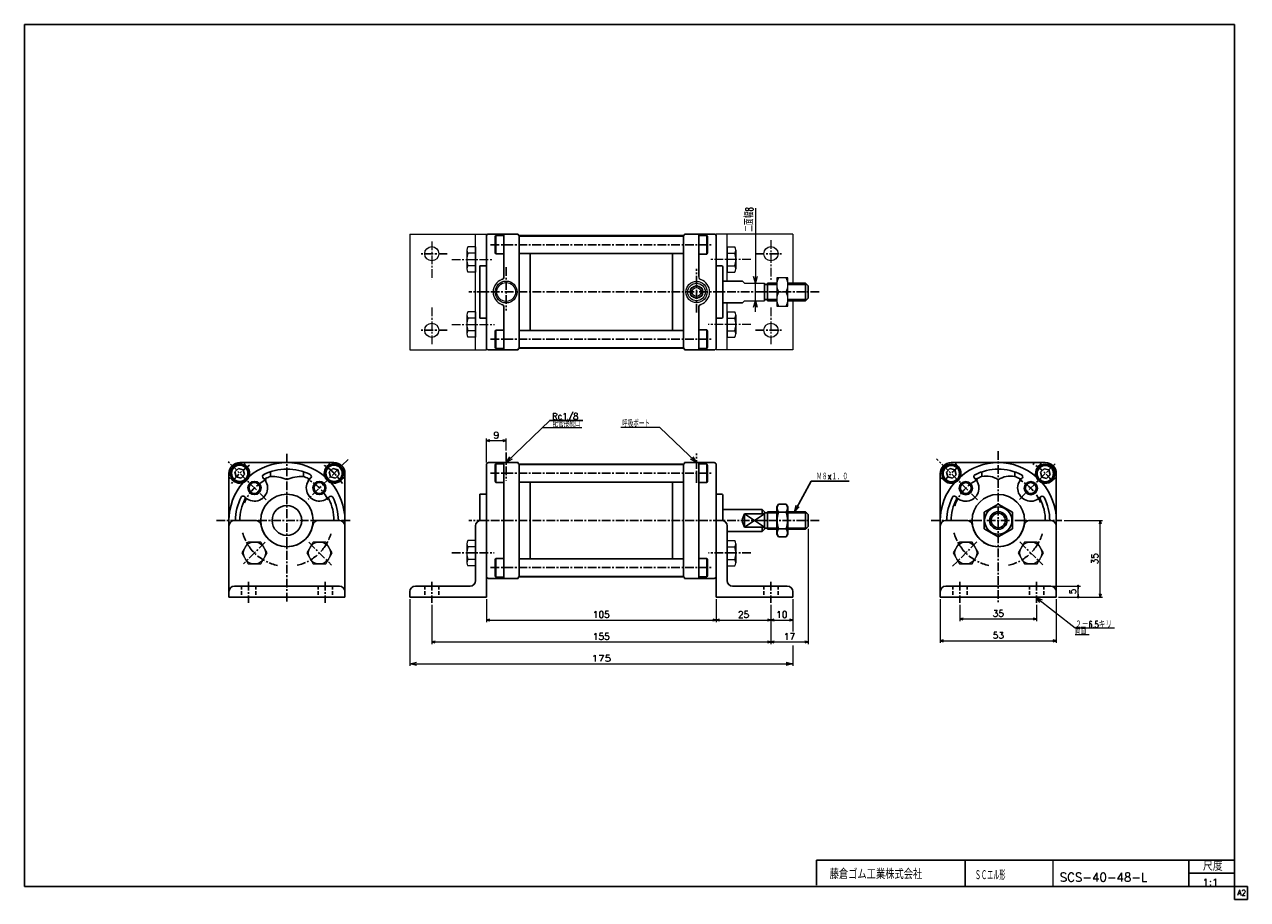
# Model space of a CAD drawing. Header units: millimetres. Extents: x -280 to 280, y -200 to 200.
import ezdxf
from ezdxf.enums import TextEntityAlignment as Align

# ---------------------------------------------------------------- set-up
doc = ezdxf.new("R2010")
doc.units = ezdxf.units.MM
doc.header["$LTSCALE"] = 0.125
doc.linetypes.add('CENTER', pattern=[50.8, 31.75, -6.35, 6.35, -6.35])
doc.linetypes.add('DASHED', pattern=[19.05, 12.7, -6.35])
for name, color, linetype in [('Layer0001', 7, 'Continuous'), ('Layer0016', 7, 'Continuous'), ('ZUWAKU', 7, 'Continuous')]:
    doc.layers.add(name, color=color, linetype=linetype)
doc.styles.add('dcStyle0', font='txt.shx', dxfattribs={"bigfont": 'bigfont'})
doc.dimstyles.new('DaDimRotatedStyle', dxfattribs={"dimtxt": 3, "dimasz": 1.500001, "dimexe": 1, "dimexo": 0.5, "dimgap": 1, "dimtad": 3, "dimdsep": 46, "dimtxsty": 'dcStyle0', "dimblk1": 'OPEN30', "dimblk2": 'OPEN30', "dimsah": 1, "dimcen": 0.09, "dimclrd": 4, "dimclre": 4, "dimclrt": 4, "dimadec": 0, "dimazin": 2, "dimtfac": 1, "dimtdec": 4, "dimtmove": 0, "dimatfit": 0, "dimfxl": 1, "dimarcsym": 0})

# ---------------------------------------------------------------- blocks, each defined once
blk = doc.blocks.new('DC_GROUP_Φ40_1')
at = {"color": 4, "linetype": 'Continuous', "lineweight": 18}
for p, q in [((72.41, -22.73), (73.15, -19.72)), ((72.41, -22.73), (73.86, -20.1)), ((74.56, -20.49), (72.41, -22.73))]:
    blk.add_line(p, q, dxfattribs=at)
blk = doc.blocks.new('DC_GROUP_Φ40_2')
at = {"color": 4, "linetype": 'Continuous', "lineweight": 18}
for p, q in [((54.55, 81.72), (53.75, 84.72)), ((55.35, 84.72), (54.55, 81.72)), ((54.55, 81.72), (54.55, 84.72))]:
    blk.add_line(p, q, dxfattribs=at)
blk = doc.blocks.new('DC_GROUP_Φ40_3')
at = {"color": 4, "linetype": 'Continuous', "lineweight": 18}
for p, q in [((53.75, 70.72), (54.55, 73.72)), ((54.55, 73.72), (55.35, 70.72)), ((54.55, 73.72), (54.55, 70.72))]:
    blk.add_line(p, q, dxfattribs=at)
blk = doc.blocks.new('DC_GROUP_Φ40_4')
at = {"color": 4, "linetype": 'Continuous', "lineweight": 18}
for p, q in [((-59.34, -0.23), (-57.73, 2.43)), ((-59.34, -0.23), (-57.17, 1.85)), ((-56.62, 1.27), (-59.34, -0.23))]:
    blk.add_line(p, q, dxfattribs=at)
blk = doc.blocks.new('DC_GROUP_Φ40_5')
at = {"color": 4, "linetype": 'Continuous', "lineweight": 18}
for p, q in [((27.66, -0.23), (24.94, 1.27)), ((27.66, -0.23), (25.5, 1.85)), ((26.05, 2.43), (27.66, -0.23))]:
    blk.add_line(p, q, dxfattribs=at)
blk = doc.blocks.new('DC_GROUP_Φ40_6')
at = {"color": 4, "linetype": 'Continuous', "lineweight": 25}
for p, q in [((65.09, -19.22), (64.36, -20.48)), ((64.36, -32.98), (64.36, -20.48)), ((64.36, -32.98), (64.36, -20.48)), ((65.09, -19.22), (68.64, -19.22)), ((68.64, -19.22), (69.36, -20.48)), ((69.36, -32.98), (69.36, -20.48)), ((65.09, -22.98), (68.64, -22.98)), ((65.09, -34.24), (64.36, -32.98)), ((65.09, -30.48), (68.64, -30.48)), ((68.64, -34.24), (69.36, -32.98)), ((65.09, -34.24), (68.64, -34.24))]:
    blk.add_line(p, q, dxfattribs=at)
for centre, radius, start, end in [((67.83, -21.1), 3.32, 145.6111, 214.3889), ((65.9, -21.1), 3.32, 325.6111, 34.3889), ((76.93, -26.73), 12.42, 162.4111, 197.5889), ((56.8, -26.73), 12.42, 342.4111, 17.5889), ((67.83, -32.36), 3.32, 145.6111, 214.3889), ((65.9, -32.36), 3.32, 325.6111, 34.3889)]:
    blk.add_arc(centre, radius, start, end, dxfattribs=at)
blk = doc.blocks.new('DC_GROUP_Φ40_7')
at = {"color": 4, "linetype": 'Continuous', "lineweight": 25}
for p, q in [((165.58, -19.22), (159.08, -22.98)), ((172.08, -22.98), (165.58, -19.22)), ((159.08, -22.98), (159.08, -30.48)), ((172.08, -30.48), (172.08, -22.98)), ((159.08, -30.48), (165.58, -34.24)), ((165.58, -34.24), (172.08, -30.48))]:
    blk.add_line(p, q, dxfattribs=at)
for radius in [6.25, 3.3]:
    blk.add_circle((165.58, -26.73), radius, dxfattribs=at)
blk = doc.blocks.new('DC_GROUP_Φ40_8')
at = {"color": 4, "linetype": 'Continuous', "lineweight": 13}
for p, q in [((69.36, 84.22), (64.36, 84.22)), ((64.36, 84.22), (64.36, 71.22)), ((69.36, 71.22), (69.36, 84.22)), ((65.08, 77.72), (68.64, 77.72)), ((64.36, 71.22), (69.36, 71.22))]:
    blk.add_line(p, q, dxfattribs=at)
for centre, start, end in [((72, 80.97), 154.8262, 205.1738), ((61.73, 80.97), 334.8262, 25.1738), ((72, 74.47), 154.8262, 205.1738), ((61.73, 74.47), 334.8262, 25.1738)]:
    blk.add_arc(centre, 7.64, start, end, dxfattribs=at)
blk = doc.blocks.new('DC_GROUP_Φ40_10')
at = {"color": 4, "linetype": 'Continuous', "lineweight": 18}
for p, q in [((-103.34, -92.24), (-100.34, -91.44)), ((-100.34, -93.04), (-103.34, -92.24)), ((-103.34, -92.24), (-100.34, -92.24))]:
    blk.add_line(p, q, dxfattribs=at)
blk = doc.blocks.new('DC_GROUP_Φ40_11')
at = {"color": 4, "linetype": 'Continuous', "lineweight": 18}
for p, q in [((68.66, -91.44), (71.66, -92.24)), ((71.66, -92.24), (68.66, -93.04)), ((71.66, -92.24), (68.66, -92.24))]:
    blk.add_line(p, q, dxfattribs=at)
blk = doc.blocks.new('DC_GROUP_Φ40_9')
at = {"color": 4, "linetype": 'Continuous', "lineweight": 13}
for p, q in [((-103.34, -62.73), (-103.34, -93.24)), ((71.66, -62.73), (71.66, -77.43)), ((71.66, -83.94), (71.66, -93.24)), ((-103.34, -92.24), (71.66, -92.24))]:
    blk.add_line(p, q, dxfattribs=at)
at = {"linetype": 'Continuous'}
for name in ['DC_GROUP_Φ40_10', 'DC_GROUP_Φ40_11']:
    blk.add_blockref(name, (0, 0), dxfattribs=at)
at = {"color": 4, "style": 'dcStyle0'}
blk.add_text('175', height=3, dxfattribs=at).set_placement((-20.34, -91.24), (-11.34, -91.24), align=Align.FIT)
blk = doc.blocks.new('DC_GROUP_Φ40_13')
at = {"color": 4, "linetype": 'Continuous', "lineweight": 18}
for p, q in [((184.58, -64.21), (182.71, -61.73)), ((182.71, -61.73), (185.57, -62.94)), ((182.71, -61.73), (185.08, -63.58))]:
    blk.add_line(p, q, dxfattribs=at)
blk = doc.blocks.new('DC_GROUP_Φ40_12')
at = {"color": 4, "linetype": 'Continuous', "lineweight": 13}
for p, q in [((182.71, -61.73), (200.75, -75.82)), ((200.75, -75.82), (218.75, -75.82)), ((200.75, -78.82), (207.09, -78.82))]:
    blk.add_line(p, q, dxfattribs=at)
at = {"linetype": 'Continuous'}
blk.add_blockref('DC_GROUP_Φ40_13', (0, 0), dxfattribs=at)
at = {"color": 4, "style": 'dcStyle0'}
for s, width, p, p2 in [('２－6.5キリ', 0.717949, (200.75, -75.82), (217.55, -75.82)), ('両面', 0.691667, (200.75, -78.82), (205.73, -78.82))]:
    blk.add_text(s, height=3, dxfattribs=dict(at, width=width)).set_placement(p, p2, align=Align.FIT)
blk = doc.blocks.new('_OPEN30')
at = {"color": 0, "linetype": 'ByBlock', "lineweight": -2}
for p, q in [((-1, 0.267949), (0, 0)), ((0, 0), (-1, -0.267949)), ((0, 0), (-1, 0))]:
    blk.add_line(p, q, dxfattribs=at)
blk = doc.blocks.new('*D14')
at = {"color": 4, "linetype": 'Continuous', "lineweight": 13}
for p, q in [((-68.34, -0.23), (-68.34, 10.77)), ((-68.34, 9.77), (-59.34, 9.77)), ((-59.34, 5.31), (-59.34, 10.77))]:
    blk.add_line(p, q, dxfattribs=at)
at = {"color": 4, "xscale": 1.500001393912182, "yscale": 1.499994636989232}
for p, rotation in [((-68.34, 9.77), 180), ((-59.34, 9.77), 360)]:
    blk.add_blockref('_OPEN30', p, dxfattribs=dict(at, rotation=rotation))
at = {"color": 4, "insert": (-63.84, 10.77), "char_height": 3, "width": 6.5625, "attachment_point": 8, "style": 'dcStyle0'}
blk.add_mtext('\\T1.00;9', dxfattribs=at)
blk = doc.blocks.new('*D15')
at = {"color": 4, "linetype": 'Continuous', "lineweight": 13}
for p, q in [((148.08, -65.3), (148.08, -72.73)), ((183.08, -65.3), (183.08, -72.73)), ((148.08, -71.73), (183.08, -71.73))]:
    blk.add_line(p, q, dxfattribs=at)
at = {"color": 4, "xscale": 1.500001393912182, "yscale": 1.499994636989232}
for p, rotation in [((148.08, -71.73), 180), ((183.08, -71.73), 360)]:
    blk.add_blockref('_OPEN30', p, dxfattribs=dict(at, rotation=rotation))
at = {"color": 4, "insert": (165.58, -70.73), "char_height": 3, "width": 9.375, "attachment_point": 8, "style": 'dcStyle0'}
blk.add_mtext('\\T1.00;35', dxfattribs=at)
blk = doc.blocks.new('*D16')
at = {"color": 4, "linetype": 'Continuous', "lineweight": 13}
for p, q in [((139.08, -62.73), (139.08, -82.73)), ((192.08, -62.73), (192.08, -82.73)), ((139.08, -81.73), (192.08, -81.73))]:
    blk.add_line(p, q, dxfattribs=at)
at = {"color": 4, "xscale": 1.500001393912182, "yscale": 1.499994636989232}
for p, rotation in [((139.08, -81.73), 180), ((192.08, -81.73), 360)]:
    blk.add_blockref('_OPEN30', p, dxfattribs=dict(at, rotation=rotation))
at = {"color": 4, "insert": (165.58, -80.73), "char_height": 3, "width": 9.375, "attachment_point": 8, "style": 'dcStyle0'}
blk.add_mtext('\\T1.00;53', dxfattribs=at)
blk = doc.blocks.new('_DOT')
at = {"color": 0, "linetype": 'ByBlock', "lineweight": -2}
blk.add_line((-0.5, 0), (-1, 0), dxfattribs=at)
at = {"color": 0, "linetype": 'ByBlock', "const_width": 0.5}
blk.add_lwpolyline([(-0.25, 0, 1), (0.25, 0, 1)], format="xyb", close=True, dxfattribs=at)
blk = doc.blocks.new('*D17')
at = {"color": 4, "linetype": 'Continuous', "lineweight": 13}
for p, q in [((190.58, -56.73), (203.08, -56.73)), ((202.08, -61.73), (202.08, -56.73)), ((193.08, -61.73), (203.08, -61.73))]:
    blk.add_line(p, q, dxfattribs=at)
at = {"color": 4, "xscale": 1.25, "yscale": 1.25}
for p, rotation in [((202.08, -56.73), 90), ((202.08, -61.73), 270)]:
    blk.add_blockref('_DOT', p, dxfattribs=dict(at, rotation=rotation))
at = {"color": 4, "insert": (201.08, -59.23), "char_height": 3, "width": 6.5625, "attachment_point": 8, "rotation": 90, "style": 'dcStyle0'}
blk.add_mtext('\\T1.00;5', dxfattribs=at)
blk = doc.blocks.new('*D18')
at = {"color": 4, "linetype": 'Continuous', "lineweight": 13}
for p, q in [((195.62, -26.73), (213.22, -26.73)), ((212.22, -61.73), (212.22, -26.73)), ((193.08, -61.73), (213.22, -61.73))]:
    blk.add_line(p, q, dxfattribs=at)
at = {"color": 4, "xscale": 1.500001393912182, "yscale": 1.499994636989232}
for p, rotation in [((212.22, -26.73), 90), ((212.22, -61.73), 270)]:
    blk.add_blockref('_OPEN30', p, dxfattribs=dict(at, rotation=rotation))
at = {"color": 4, "insert": (211.22, -44.23), "char_height": 3, "width": 9.375, "attachment_point": 8, "rotation": 90, "style": 'dcStyle0'}
blk.add_mtext('\\T1.00;35', dxfattribs=at)
blk = doc.blocks.new('*D19')
at = {"color": 4, "linetype": 'Continuous', "lineweight": 13}
for p, q in [((-68.34, -62.73), (-68.34, -73.24)), ((36.66, -62.73), (36.66, -73.24)), ((-68.34, -72.24), (36.66, -72.24))]:
    blk.add_line(p, q, dxfattribs=at)
at = {"color": 4, "xscale": 1.500001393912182, "yscale": 1.499994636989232}
for p, rotation in [((-68.34, -72.24), 180), ((36.66, -72.24), 360)]:
    blk.add_blockref('_OPEN30', p, dxfattribs=dict(at, rotation=rotation))
at = {"color": 4, "insert": (-15.84, -71.24), "char_height": 3, "width": 12.1875, "attachment_point": 8, "style": 'dcStyle0'}
blk.add_mtext('\\T1.00;105', dxfattribs=at)
blk = doc.blocks.new('*D20')
at = {"color": 4, "linetype": 'Continuous', "lineweight": 13}
for p, q in [((36.66, -62.73), (36.66, -73.24)), ((61.66, -65.3), (61.66, -73.24)), ((36.66, -72.24), (61.66, -72.24))]:
    blk.add_line(p, q, dxfattribs=at)
at = {"color": 4, "xscale": 1.500001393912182, "yscale": 1.499994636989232}
for p, rotation in [((36.66, -72.24), 180), ((61.66, -72.24), 360)]:
    blk.add_blockref('_OPEN30', p, dxfattribs=dict(at, rotation=rotation))
at = {"color": 4, "insert": (49.16, -71.24), "char_height": 3, "width": 9.375, "attachment_point": 8, "style": 'dcStyle0'}
blk.add_mtext('\\T1.00;25', dxfattribs=at)
blk = doc.blocks.new('*D21')
at = {"color": 4, "linetype": 'Continuous', "lineweight": 13}
for p, q in [((61.66, -65.3), (61.66, -73.24)), ((71.66, -62.73), (71.66, -73.24)), ((61.66, -72.24), (71.66, -72.24))]:
    blk.add_line(p, q, dxfattribs=at)
at = {"color": 4, "xscale": 1.500001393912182, "yscale": 1.499994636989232}
for p, rotation in [((61.66, -72.24), 180), ((71.66, -72.24), 360)]:
    blk.add_blockref('_OPEN30', p, dxfattribs=dict(at, rotation=rotation))
at = {"color": 4, "insert": (66.66, -71.24), "char_height": 3, "width": 9.375, "attachment_point": 8, "style": 'dcStyle0'}
blk.add_mtext('\\T1.00;10', dxfattribs=at)
blk = doc.blocks.new('*D22')
at = {"color": 4, "linetype": 'Continuous', "lineweight": 13}
for p, q in [((-93.34, -65.3), (-93.34, -83.24)), ((61.66, -65.3), (61.66, -83.24)), ((-93.34, -82.24), (61.66, -82.24))]:
    blk.add_line(p, q, dxfattribs=at)
at = {"color": 4, "xscale": 1.500001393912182, "yscale": 1.499994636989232}
for p, rotation in [((-93.34, -82.24), 180), ((61.66, -82.24), 360)]:
    blk.add_blockref('_OPEN30', p, dxfattribs=dict(at, rotation=rotation))
at = {"color": 4, "insert": (-15.84, -81.24), "char_height": 3, "width": 12.1875, "attachment_point": 8, "style": 'dcStyle0'}
blk.add_mtext('\\T1.00;155', dxfattribs=at)
blk = doc.blocks.new('*D23')
at = {"color": 4, "linetype": 'Continuous', "lineweight": 13}
for p, q in [((78.66, -30.53), (78.66, -83.24)), ((61.66, -65.3), (61.66, -83.24)), ((61.66, -82.24), (78.66, -82.24))]:
    blk.add_line(p, q, dxfattribs=at)
at = {"color": 4, "xscale": 1.500001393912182, "yscale": 1.499994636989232}
for p, rotation in [((61.66, -82.24), 180), ((78.66, -82.24), 360)]:
    blk.add_blockref('_OPEN30', p, dxfattribs=dict(at, rotation=rotation))
at = {"color": 4, "insert": (70.16, -81.24), "char_height": 3, "width": 9.375, "attachment_point": 8, "style": 'dcStyle0'}
blk.add_mtext('\\T1.00;17', dxfattribs=at)

msp = doc.modelspace()

# ---------------------------------------------------------------- linework, layer by layer
at = {"color": 4, "linetype": 'Continuous', "lineweight": 13}
for p, q in [((54.55, 116.03), (54.55, 81.715)), ((-103.338, 104.215), (-103.338, 51.215)), ((-103.338, 104.215), (-68.338, 104.215)), ((-73.338, 51.215), (-73.338, 104.215)), ((-68.338, 51.215), (-68.338, 104.215)), ((71.662, 104.215), (36.662, 104.215)), ((36.662, 51.215), (36.662, 104.215)), ((41.662, 82.715), (41.662, 104.215)), ((71.662, 104.215), (71.662, 81.715)), ((-77.338, 96.894), (-77.338, 88.234)), ((-73.338, 98.338), (-76.834, 98.338)), ((-73.338, 95.451), (-76.834, 95.451)), ((-73.338, 98.338), (-73.338, 86.791)), ((41.662, 98.338), (45.158, 98.338)), ((41.662, 98.338), (41.662, 86.791)), ((41.662, 95.451), (45.158, 95.451)), ((45.662, 96.894), (45.662, 88.234)), ((-73.338, 89.678), (-76.834, 89.678)), ((41.662, 89.678), (45.158, 89.678)), ((-73.338, 86.791), (-76.834, 86.791)), ((41.662, 86.791), (45.158, 86.791)), ((49.662, 81.715), (48.662, 82.715)), ((49.662, 81.715), (58.662, 81.715)), ((54.55, 73.715), (54.55, 81.715)), ((64.362, 81.715), (64.362, 73.715)), ((41.662, 51.215), (41.662, 72.715)), ((48.662, 72.715), (49.662, 73.715)), ((49.662, 73.715), (58.662, 73.715)), ((54.55, 68.715), (54.55, 73.715)), ((71.662, 73.715), (71.662, 51.215)), ((-77.338, 67.196), (-77.338, 58.536)), ((-73.338, 68.639), (-76.834, 68.639)), ((-73.338, 68.639), (-73.338, 57.092)), ((41.662, 68.639), (45.158, 68.639)), ((41.662, 68.639), (41.662, 57.092)), ((45.662, 67.196), (45.662, 58.536)), ((-73.338, 65.753), (-76.834, 65.753)), ((41.662, 65.753), (45.158, 65.753)), ((-73.338, 59.979), (-76.834, 59.979)), ((-73.338, 57.092), (-76.834, 57.092)), ((41.662, 59.979), (45.158, 59.979)), ((41.662, 57.092), (45.158, 57.092)), ((-103.338, 51.215), (-68.338, 51.215)), ((71.662, 51.215), (36.662, 51.215)), ((-59.338, -0.23), (-39.383, 18.914)), ((-42.603, 15.826), (-24.783, 15.826)), ((10.927, 15.826), (-6.893, 15.826)), ((27.662, -0.23), (10.927, 15.826)), ((32.362, -0.914), (32.662, -1.433)), ((-177.274, -36.58), (-180.161, -41.58)), ((-171.501, -36.58), (-177.274, -36.58)), ((-168.614, -41.58), (-171.501, -36.58)), ((-147.576, -36.58), (-150.462, -41.58)), ((-141.802, -36.58), (-147.576, -36.58)), ((-138.915, -41.58), (-141.802, -36.58)), ((-77.338, -37.4), (-77.338, -46.061)), ((-73.338, -35.957), (-76.834, -35.957)), ((-73.338, -38.844), (-76.834, -38.844)), ((-73.338, -35.957), (-73.338, -47.504)), ((41.662, -35.957), (45.158, -35.957)), ((41.662, -35.957), (41.662, -47.504)), ((41.662, -38.844), (45.158, -38.844)), ((45.662, -37.4), (45.662, -46.061)), ((147.845, -36.58), (144.958, -41.58)), ((153.618, -36.58), (147.845, -36.58)), ((156.505, -41.58), (153.618, -36.58)), ((177.543, -36.58), (174.657, -41.58)), ((183.317, -36.58), (177.543, -36.58)), ((186.204, -41.58), (183.317, -36.58)), ((-180.161, -41.58), (-177.274, -46.58)), ((-171.501, -46.58), (-168.614, -41.58)), ((-150.462, -41.58), (-147.576, -46.58)), ((-141.802, -46.58), (-138.915, -41.58)), ((-73.338, -44.617), (-76.834, -44.617)), ((41.662, -44.617), (45.158, -44.617)), ((144.958, -41.58), (147.845, -46.58)), ((153.618, -46.58), (156.505, -41.58)), ((174.657, -41.58), (177.543, -46.58)), ((183.317, -46.58), (186.204, -41.58)), ((-177.274, -46.58), (-171.501, -46.58)), ((-147.576, -46.58), (-141.802, -46.58)), ((-73.338, -47.504), (-76.834, -47.504)), ((41.662, -47.504), (45.158, -47.504)), ((147.845, -46.58), (153.618, -46.58)), ((177.543, -46.58), (183.317, -46.58))]:
    msp.add_line(p, q, dxfattribs=at)
at = {"color": 4, "linetype": 'CENTER', "lineweight": 13}
for p, q in [((-93.338, 100.783), (-93.338, 83.259)), ((61.662, 101.426), (61.662, 83.259)), ((-84.182, 92.564), (-65.641, 92.564)), ((52.506, 92.564), (33.966, 92.564)), ((-93.338, 70.594), (-93.338, 53.662)), ((61.662, 70.594), (61.662, 53.662)), ((-84.182, 62.866), (-64.665, 62.866)), ((52.506, 62.866), (32.989, 62.866))]:
    msp.add_line(p, q, dxfattribs=at)
at = {"color": 4, "linetype": 'Continuous', "lineweight": 25}
for p, q in [((-64.338, 103.079), (-64.038, 103.599)), ((-64.338, 95.618), (-64.338, 103.079)), ((-64.038, 95.099), (-64.038, 103.599)), ((-60.338, 103.599), (-64.038, 103.599)), ((-60.338, 104.215), (-60.338, 84.786)), ((-53.338, 77.715), (-53.338, 103.468)), ((-53.238, 103.282), (-53.338, 103.182)), ((-53.338, 103.182), (-53.338, 95.382)), ((-53.238, 103.282), (21.562, 103.282)), ((-48.338, 103.282), (-48.338, 103.465)), ((-48.338, 103.465), (16.662, 103.465)), ((16.662, 103.282), (16.662, 103.465)), ((21.662, 103.182), (21.562, 103.282)), ((21.662, 103.468), (21.662, 95.382)), ((21.662, 77.715), (21.662, 103.282)), ((28.662, 84.786), (28.662, 104.215)), ((28.662, 103.532), (32.362, 103.532)), ((32.662, 103.012), (32.362, 103.532)), ((32.362, 95.032), (32.362, 103.532)), ((32.662, 95.551), (32.662, 103.012)), ((-64.038, 95.099), (-64.338, 95.618)), ((-60.338, 95.099), (-64.038, 95.099)), ((-53.238, 95.282), (-53.338, 95.382)), ((-53.238, 95.282), (21.562, 95.282)), ((-48.338, 77.715), (-48.338, 95.282)), ((16.662, 77.715), (16.662, 95.282)), ((21.562, 95.282), (21.662, 95.382)), ((28.662, 95.032), (32.362, 95.032)), ((32.362, 95.032), (32.662, 95.551)), ((39.662, 82.715), (48.662, 82.715)), ((58.662, 77.715), (58.662, 81.715)), ((58.662, 81.165), (60.162, 81.165)), ((60.162, 81.715), (64.362, 81.715)), ((60.162, 81.715), (60.162, 73.715)), ((60.162, 81.165), (64.362, 81.165)), ((69.362, 81.715), (77.462, 81.715)), ((69.362, 81.165), (78.012, 81.165)), ((77.462, 81.715), (78.662, 80.515)), ((77.462, 81.715), (77.462, 73.715)), ((78.662, 80.515), (78.662, 74.915)), ((-53.338, 77.715), (-53.338, 51.963)), ((-48.338, 77.715), (-48.338, 60.148)), ((16.662, 77.715), (16.662, 60.148)), ((21.662, 77.715), (21.662, 52.148)), ((39.662, 72.715), (48.662, 72.715)), ((58.662, 77.715), (58.662, 73.715)), ((58.662, 74.265), (60.162, 74.265)), ((60.162, 74.265), (64.362, 74.265)), ((60.162, 73.715), (64.362, 73.715)), ((69.362, 74.265), (78.012, 74.265)), ((69.362, 73.715), (77.462, 73.715)), ((77.462, 73.715), (78.662, 74.915)), ((-60.338, 70.644), (-60.338, 51.215)), ((28.662, 70.644), (28.662, 51.215)), ((-64.038, 60.332), (-64.338, 59.812)), ((-64.338, 59.812), (-64.338, 52.351)), ((-64.038, 60.332), (-64.038, 51.832)), ((-60.338, 60.332), (-64.038, 60.332)), ((-53.238, 60.148), (-53.338, 60.048)), ((-53.338, 52.248), (-53.338, 60.048)), ((-53.238, 60.148), (21.562, 60.148)), ((21.562, 60.148), (21.662, 60.048)), ((21.662, 51.963), (21.662, 60.048)), ((28.662, 60.398), (32.362, 60.398)), ((32.362, 60.398), (32.362, 51.898)), ((32.362, 60.398), (32.662, 59.879)), ((32.662, 59.879), (32.662, 52.418)), ((-64.338, 52.351), (-64.038, 51.832)), ((-60.338, 51.832), (-64.038, 51.832)), ((-53.238, 52.148), (-53.338, 52.248)), ((-53.238, 52.148), (21.562, 52.148)), ((-48.338, 52.148), (-48.338, 51.965)), ((-48.338, 51.965), (16.662, 51.965)), ((16.662, 52.148), (16.662, 51.965)), ((21.662, 52.248), (21.562, 52.148)), ((28.662, 51.898), (32.362, 51.898)), ((32.662, 52.418), (32.362, 51.898)), ((-24.37, 18.968), (-39.536, 18.968)), ((-181.703, -2.933), (-183.336, -4.566)), ((-183.336, -4.566), (-182.738, -6.797)), ((-179.472, -3.531), (-181.703, -2.933)), ((-178.874, -5.761), (-179.472, -3.531)), ((-138.569, -2.933), (-140.202, -4.566)), ((-140.202, -4.566), (-139.604, -6.797)), ((-136.338, -3.531), (-138.569, -2.933)), ((-135.741, -5.761), (-136.338, -3.531)), ((-64.338, -1.367), (-64.038, -0.847)), ((-64.338, -8.827), (-64.338, -1.367)), ((-64.038, -9.347), (-64.038, -0.847)), ((-60.338, -0.847), (-64.038, -0.847)), ((-60.338, -26.73), (-60.338, -0.23)), ((-53.338, -26.73), (-53.338, -0.978)), ((-53.238, -1.164), (-53.338, -1.264)), ((-53.338, -1.264), (-53.338, -9.064)), ((-53.238, -1.164), (21.562, -1.164)), ((-48.338, -1.164), (-48.338, -0.98)), ((-48.338, -0.98), (16.662, -0.98)), ((16.662, -1.164), (16.662, -0.98)), ((21.662, -1.264), (21.562, -1.164)), ((21.662, -0.978), (21.662, -9.064)), ((21.662, -26.73), (21.662, -1.164)), ((28.662, -26.73), (28.662, -0.23)), ((28.662, -0.914), (32.362, -0.914)), ((32.362, -9.414), (32.362, -0.914)), ((32.662, -8.894), (32.662, -1.433)), ((143.511, -2.984), (141.878, -4.617)), ((141.878, -4.617), (142.476, -6.847)), ((145.742, -3.581), (143.511, -2.984)), ((146.339, -5.812), (145.742, -3.581)), ((186.483, -3.05), (184.85, -4.683)), ((184.85, -4.683), (185.448, -6.914)), ((188.714, -3.648), (186.483, -3.05)), ((189.312, -5.879), (188.714, -3.648)), ((-182.738, -6.797), (-180.507, -7.394)), ((-180.507, -7.394), (-178.874, -5.761)), ((-139.604, -6.797), (-137.374, -7.394)), ((-137.374, -7.394), (-135.741, -5.761)), ((-64.038, -9.347), (-64.338, -8.827)), ((-60.338, -9.347), (-64.038, -9.347)), ((-53.238, -9.164), (-53.338, -9.064)), ((-53.238, -9.164), (21.562, -9.164)), ((-48.338, -26.73), (-48.338, -9.164)), ((16.662, -26.73), (16.662, -9.164)), ((21.562, -9.164), (21.662, -9.064)), ((28.662, -9.414), (32.362, -9.414)), ((32.362, -9.414), (32.662, -8.894)), ((72.407, -22.73), (80.095, -8.811)), ((80.095, -8.811), (97.495, -8.811)), ((142.476, -6.847), (144.706, -7.445)), ((144.706, -7.445), (146.339, -5.812)), ((185.448, -6.914), (187.679, -7.512)), ((187.679, -7.512), (189.312, -5.879)), ((39.662, -21.73), (57.662, -21.73)), ((57.662, -21.73), (58.662, -22.73)), ((57.662, -21.73), (57.662, -23.73)), ((-173.821, -26.73), (-183.538, -26.73)), ((-145.255, -26.73), (-135.538, -26.73)), ((-70.838, -26.73), (-68.338, -26.73)), ((-68.338, -61.73), (-68.338, -26.73)), ((-60.338, -26.73), (-60.338, -53.23)), ((-53.338, -26.73), (-53.338, -52.483)), ((-48.338, -26.73), (-48.338, -44.297)), ((16.662, -26.73), (16.662, -44.297)), ((21.662, -26.73), (21.662, -52.297)), ((28.662, -26.73), (28.662, -53.23)), ((36.662, -61.73), (36.662, -26.73)), ((39.162, -26.73), (36.662, -26.73)), ((49.662, -26.73), (49.662, -23.73)), ((49.662, -23.73), (58.662, -23.73)), ((49.662, -23.73), (58.662, -29.73)), ((49.662, -29.73), (58.662, -23.73)), ((49.662, -26.73), (49.662, -29.73)), ((58.662, -26.73), (58.662, -22.73)), ((58.662, -23.28), (60.162, -23.28)), ((58.662, -26.73), (58.662, -30.73)), ((60.162, -22.73), (64.362, -22.73)), ((60.162, -22.73), (60.162, -30.73)), ((60.162, -23.28), (64.362, -23.28)), ((69.362, -22.73), (77.462, -22.73)), ((69.362, -23.28), (78.012, -23.28)), ((77.462, -22.73), (78.662, -23.93)), ((77.462, -22.73), (77.462, -30.73)), ((78.662, -23.93), (78.662, -29.53)), ((151.298, -26.73), (141.581, -26.73)), ((179.864, -26.73), (189.581, -26.73)), ((-186.038, -61.73), (-186.038, -29.23)), ((-133.038, -61.73), (-133.038, -29.23)), ((-73.338, -29.23), (-73.338, -54.23)), ((41.662, -29.23), (41.662, -54.23)), ((41.662, -31.73), (57.662, -31.73)), ((49.662, -29.73), (58.662, -29.73)), ((57.662, -29.73), (57.662, -31.73)), ((58.662, -30.73), (57.662, -31.73)), ((58.662, -30.18), (60.162, -30.18)), ((60.162, -30.18), (64.362, -30.18)), ((60.162, -30.73), (64.362, -30.73)), ((69.362, -30.18), (78.012, -30.18)), ((69.362, -30.73), (77.462, -30.73)), ((77.462, -30.73), (78.662, -29.53)), ((139.081, -61.73), (139.081, -29.23)), ((192.081, -61.73), (192.081, -29.23)), ((-64.038, -44.114), (-64.338, -44.634)), ((-64.338, -44.634), (-64.338, -52.094)), ((-64.038, -44.114), (-64.038, -52.614)), ((-60.338, -44.114), (-64.038, -44.114)), ((-53.238, -44.297), (-53.338, -44.397)), ((-53.338, -52.197), (-53.338, -44.397)), ((-53.238, -44.297), (21.562, -44.297)), ((21.562, -44.297), (21.662, -44.397)), ((21.662, -52.483), (21.662, -44.397)), ((28.662, -44.047), (32.362, -44.047)), ((32.362, -44.047), (32.362, -52.547)), ((32.362, -44.047), (32.662, -44.567)), ((32.662, -44.567), (32.662, -52.028)), ((-64.338, -52.094), (-64.038, -52.614)), ((-60.338, -52.614), (-64.038, -52.614)), ((-53.238, -52.297), (-53.338, -52.197)), ((-53.238, -52.297), (21.562, -52.297)), ((-48.338, -52.297), (-48.338, -52.48)), ((-48.338, -52.48), (16.662, -52.48)), ((16.662, -52.297), (16.662, -52.48)), ((21.662, -52.197), (21.562, -52.297)), ((28.662, -52.547), (32.362, -52.547)), ((32.662, -52.028), (32.362, -52.547)), ((-159.538, -56.73), (-183.538, -56.73)), ((-159.538, -56.73), (-135.538, -56.73)), ((-103.338, -59.23), (-103.338, -61.73)), ((-100.838, -56.73), (-75.838, -56.73)), ((69.162, -56.73), (44.162, -56.73)), ((71.662, -59.23), (71.662, -61.73)), ((165.581, -56.73), (141.581, -56.73)), ((165.581, -56.73), (189.581, -56.73)), ((-159.538, -61.73), (-186.038, -61.73)), ((-159.538, -61.73), (-133.038, -61.73)), ((-103.338, -61.73), (-68.338, -61.73)), ((71.662, -61.73), (36.662, -61.73)), ((165.581, -61.73), (139.081, -61.73)), ((165.581, -61.73), (192.081, -61.73))]:
    msp.add_line(p, q, dxfattribs=at)
at = {"color": 4, "linetype": 'CENTER', "lineweight": 25}
for p, q in [((-86.333, 95.215), (-98.869, 95.215)), ((-66.432, 99.282), (34.662, 99.282)), ((54.657, 95.215), (67.193, 95.215)), ((-59.338, 89), (-59.338, 69.244)), ((27.662, 68.366), (27.662, 88.328)), ((83.662, 77.715), (-76.338, 77.715)), ((-86.333, 60.215), (-98.869, 60.215)), ((-66.432, 56.148), (34.662, 56.148)), ((54.657, 60.215), (67.193, 60.215)), ((-59.338, 4.31), (-59.338, -8.564)), ((27.662, -9.528), (27.662, 3.845)), ((165.581, 4.934), (165.581, -64.299)), ((-66.432, -5.164), (34.662, -5.164)), ((175.257, -17.105), (191.73, -0.632)), ((-191.702, -26.73), (-130.199, -26.73)), ((83.662, -26.73), (-76.338, -26.73)), ((134.98, -26.73), (194.62, -26.73)), ((-169.441, -36.633), (-179.4, -46.592)), ((-149.594, -36.675), (-139.099, -47.17)), ((155.847, -36.464), (144.71, -47.602)), ((175.373, -36.523), (185.868, -47.018)), ((-84.182, -41.58), (-64.832, -41.58)), ((52.506, -41.58), (33.157, -41.58)), ((-66.432, -48.297), (34.662, -48.297)), ((-177.038, -54.726), (-177.038, -64.299)), ((-142.038, -54.726), (-142.038, -64.299)), ((-93.338, -54.726), (-93.338, -64.299)), ((61.662, -54.726), (61.662, -64.299)), ((148.081, -54.726), (148.081, -64.299)), ((183.081, -54.726), (183.081, -64.299))]:
    msp.add_line(p, q, dxfattribs=at)
at = {"color": 4, "linetype": 'DASHED', "lineweight": 25}
for p, q in [((-180.288, -56.73), (-180.288, -61.73)), ((-173.788, -56.73), (-173.788, -61.73)), ((-145.288, -56.73), (-145.288, -61.73)), ((-138.788, -56.73), (-138.788, -61.73)), ((-96.588, -56.73), (-96.588, -61.73)), ((-90.088, -56.73), (-90.088, -61.73)), ((58.412, -56.73), (58.412, -61.73)), ((64.912, -56.73), (64.912, -61.73)), ((144.831, -56.73), (144.831, -61.73)), ((151.331, -56.73), (151.331, -61.73)), ((179.831, -56.73), (179.831, -61.73)), ((186.331, -56.73), (186.331, -61.73))]:
    msp.add_line(p, q, dxfattribs=at)
at = {"color": 4, "linetype": 'Continuous', "lineweight": 13}
for centre, radius in [((-93.338, 95.215), 3.25), ((61.662, 95.215), 3.25), ((-59.338, 77.715), 5), ((-59.338, 77.715), 4.298), ((-93.338, 60.215), 3.25), ((61.662, 60.215), 3.25), ((-174.387, -41.58), 5), ((-144.689, -41.58), 5), ((150.732, -41.58), 5), ((180.43, -41.58), 5)]:
    msp.add_circle(centre, radius, dxfattribs=at)
at = {"color": 4, "linetype": 'Continuous', "lineweight": 25}
for centre, radius in [((-181.105, -5.164), 4.25), ((-181.105, -5.164), 3.73), ((-137.971, -5.164), 4.25), ((-137.971, -5.164), 3.73), ((144.081, -5.281), 4.25), ((144.081, -5.281), 3.73), ((187.081, -5.281), 4.25), ((187.081, -5.281), 3.73), ((165.581, -26.73), 4)]:
    msp.add_circle(centre, radius, dxfattribs=at)
at = {"color": 4, "linetype": 'Continuous', "lineweight": 13}
for centre, radius, start, end in [((-75.02, 96.894), 2.318, 141.48106, 218.51894), ((-68.824, 92.564), 8.514, 160.18081, 199.81919), ((43.344, 96.894), 2.318, 321.48106, 38.51894), ((37.148, 92.564), 8.514, 340.18081, 19.81919), ((-75.02, 88.234), 2.318, 141.48106, 218.51894), ((43.344, 88.234), 2.318, 321.48106, 38.51894), ((30.162, 84.786), 1.5, 180, 250.52878), ((-59.338, 77.715), 6, 109.47122, 250.52878), ((27.662, 77.715), 6, 289.47122, 70.52878), ((-75.02, 67.196), 2.318, 141.48106, 218.51894), ((43.344, 67.196), 2.318, 321.48106, 38.51894), ((-68.824, 62.866), 8.514, 160.18081, 199.81919), ((37.148, 62.866), 8.514, 340.18081, 19.81919), ((-75.02, 58.536), 2.318, 141.48106, 218.51894), ((43.344, 58.536), 2.318, 321.48106, 38.51894), ((-75.02, -37.4), 2.318, 141.48106, 218.51894), ((-68.824, -41.73), 8.514, 160.18081, 199.81919), ((43.344, -37.4), 2.318, 321.48106, 38.51894), ((37.148, -41.73), 8.514, 340.18081, 19.81919), ((-75.02, -46.061), 2.318, 141.48106, 218.51894), ((43.344, -46.061), 2.318, 321.48106, 38.51894)]:
    msp.add_arc(centre, radius, start, end, dxfattribs=at)
at = {"color": 4, "linetype": 'Continuous', "lineweight": 25}
for centre, radius, start, end in [((-61.838, 84.786), 1.5, 289.47122, 0), ((-61.838, 70.644), 1.5, 0, 70.52878), ((30.162, 70.644), 1.5, 109.47122, 180), ((-167.038, -26.581), 20, 67.97569, 90), ((-152.038, -26.581), 20, 90, 112.02431), ((160.066, -16.433), 10, 56.52808, 101.44761), ((171.096, -16.433), 10, 78.55239, 123.47192), ((-183.538, -29.23), 2.5, 90, 180), ((-173.821, -29.23), 2.5, 9.92819, 90), ((-145.255, -29.23), 2.5, 90, 170.07181), ((-135.538, -29.23), 2.5, 0, 90), ((-70.838, -29.23), 2.5, 90, 180), ((39.162, -29.23), 2.5, 0, 90), ((53.662, -26.73), 5, 143.1301, 216.8699), ((141.581, -29.23), 2.5, 90, 180), ((151.298, -29.23), 2.5, 9.92819, 90), ((179.864, -29.23), 2.5, 90, 170.07181), ((189.581, -29.23), 2.5, 0, 90), ((-159.538, -26.73), 12, 189.92819, 270), ((-159.538, -26.73), 12, 270, 350.07181), ((165.581, -26.73), 12, 189.92819, 270), ((165.581, -26.73), 12, 270, 350.07181), ((-75.838, -54.23), 2.5, 270, 0), ((44.162, -54.23), 2.5, 180, 270), ((-183.538, -59.23), 2.5, 90, 180), ((-135.538, -59.23), 2.5, 0, 90), ((-100.838, -59.23), 2.5, 90, 180), ((69.162, -59.23), 2.5, 0, 90), ((141.581, -59.23), 2.5, 90, 180), ((189.581, -59.23), 2.5, 0, 90)]:
    msp.add_arc(centre, radius, start, end, dxfattribs=at)
at = {"color": 4, "linetype": 'CENTER', "lineweight": 25}
for centre, start, end in [((-159.538, -26.73), 195.40087, 258.45179), ((-159.538, -26.73), 282.93448, 343.02738), ((165.581, -26.73), 195.40087, 258.45179), ((165.581, -26.73), 282.93448, 343.02738)]:
    msp.add_arc(centre, 21, start, end, dxfattribs=at)
at = {"layer": 'Layer0001', "color": 4, "linetype": 'Continuous', "lineweight": 25}
for p, q in [((-68.338, 103.215), (-68.338, 89.715)), ((-68.338, 77.715), (-68.338, 103.215)), ((-67.338, 104.215), (-53.788, 104.215)), ((-67.338, 104.215), (-53.788, 104.215)), ((-53.788, 103.965), (-53.788, 104.215)), ((-53.288, 103.465), (-48.338, 103.465)), ((16.662, 103.282), (16.662, 103.465)), ((21.612, 103.465), (16.662, 103.465)), ((35.662, 104.215), (22.112, 104.215)), ((35.662, 104.215), (22.112, 104.215)), ((22.112, 103.965), (22.112, 104.215)), ((36.662, 103.215), (36.662, 89.715)), ((36.662, 77.715), (36.662, 103.215)), ((-48.338, 77.715), (-48.338, 95.282)), ((16.662, 77.715), (16.662, 95.282)), ((-71.338, 89.715), (-71.338, 65.715)), ((-71.338, 89.715), (-68.338, 89.715)), ((-71.338, 89.715), (-68.338, 89.715)), ((39.162, 89.715), (36.662, 89.715)), ((39.662, 77.715), (39.662, 89.215)), ((-68.338, 77.715), (-68.338, 52.215)), ((-48.338, 77.715), (-48.338, 60.148)), ((16.662, 77.715), (16.662, 60.148)), ((36.662, 77.715), (36.662, 52.215)), ((39.662, 77.715), (39.662, 66.215)), ((-71.338, 65.715), (-68.338, 65.715)), ((39.162, 65.715), (36.662, 65.715)), ((-67.338, 51.215), (-53.788, 51.215)), ((-53.788, 51.465), (-53.788, 51.215)), ((-53.288, 51.965), (-48.338, 51.965)), ((16.662, 52.148), (16.662, 51.965)), ((21.612, 51.965), (16.662, 51.965)), ((22.112, 51.465), (22.112, 51.215)), ((35.662, 51.215), (22.112, 51.215)), ((-186.038, -5.23), (-186.038, -48.23)), ((-181.038, -0.23), (-138.038, -0.23)), ((-178.821, -1.084), (-177.687, -2.218)), ((-167.038, -4.459), (-167.038, -6.581)), ((-152.038, -4.459), (-152.038, -6.581)), ((-141.389, -2.218), (-140.256, -1.084)), ((-133.038, -5.23), (-133.038, -48.23)), ((-68.338, -1.23), (-68.338, -14.73)), ((-68.338, -26.73), (-68.338, -1.23)), ((-67.338, -0.23), (-53.788, -0.23)), ((-67.338, -0.23), (-53.788, -0.23)), ((-53.788, -0.48), (-53.788, -0.23)), ((-53.288, -0.98), (-48.338, -0.98)), ((16.662, -1.164), (16.662, -0.98)), ((21.612, -0.98), (16.662, -0.98)), ((35.662, -0.23), (22.112, -0.23)), ((35.662, -0.23), (22.112, -0.23)), ((22.112, -0.48), (22.112, -0.23)), ((36.662, -1.23), (36.662, -14.73)), ((36.662, -26.73), (36.662, -1.23)), ((139.081, -5.281), (139.081, -48.281)), ((144.081, -0.281), (187.081, -0.281)), ((146.298, -1.135), (147.432, -2.268)), ((158.081, -4.51), (158.081, -6.632)), ((173.081, -4.51), (173.081, -6.632)), ((183.73, -2.268), (184.863, -1.135)), ((192.081, -5.281), (192.081, -48.281)), ((-185.185, -7.448), (-184.052, -8.58)), ((-135.026, -8.582), (-133.892, -7.448)), ((-48.338, -26.73), (-48.338, -9.164)), ((16.662, -26.73), (16.662, -9.164)), ((139.935, -7.499), (141.067, -8.631)), ((190.094, -8.632), (191.227, -7.499)), ((-71.338, -14.73), (-71.338, -26.73)), ((-71.338, -14.73), (-68.338, -14.73)), ((-71.338, -14.73), (-68.338, -14.73)), ((39.162, -14.73), (36.662, -14.73)), ((39.662, -26.73), (39.662, -15.23)), ((-68.338, -26.73), (-68.338, -52.23)), ((-68.338, -26.73), (-68.338, -52.23)), ((-68.338, -26.73), (-68.338, -52.23)), ((-48.338, -26.73), (-48.338, -44.297)), ((16.662, -26.73), (16.662, -44.297)), ((36.662, -26.73), (36.662, -52.23)), ((-67.338, -53.23), (-53.788, -53.23)), ((-53.788, -52.98), (-53.788, -53.23)), ((-53.288, -52.48), (-48.338, -52.48)), ((16.662, -52.297), (16.662, -52.48)), ((21.612, -52.48), (16.662, -52.48)), ((22.112, -52.98), (22.112, -53.23)), ((35.662, -53.23), (22.112, -53.23))]:
    msp.add_line(p, q, dxfattribs=at)
at = {"layer": 'Layer0001', "color": 4, "linetype": 'CENTER', "lineweight": 25}
for p, q in [((-169.019, -17.25), (-186.553, 0.284)), ((-159.538, 3.77), (-159.538, -64.299)), ((-131.609, 1.199), (-149.839, -17.031)), ((156.1, -17.3), (137.359, 1.441))]:
    msp.add_line(p, q, dxfattribs=at)
at = {"layer": 'Layer0001', "color": 4, "linetype": 'Continuous', "lineweight": 25}
for centre, radius in [((-174.387, -11.881), 3), ((-174.387, -11.881), 2.5), ((-144.689, -11.881), 3), ((-144.689, -11.881), 2.5), ((150.732, -11.932), 3), ((150.732, -11.932), 2.5), ((180.43, -11.932), 3), ((180.43, -11.932), 2.5), ((-159.538, -26.73), 12), ((165.581, -26.781), 12), ((-159.538, -26.73), 6.8)]:
    msp.add_circle(centre, radius, dxfattribs=at)
for centre, radius, start, end in [((-67.338, 103.215), 1, 90, 180), ((-67.338, 103.215), 1, 90, 180), ((-53.288, 103.965), 0.5, 180, 270), ((21.612, 103.965), 0.5, 270, 0), ((35.662, 103.215), 1, 0, 90), ((35.662, 103.215), 1, 0, 90), ((39.162, 89.215), 0.5, 0, 90), ((39.162, 66.215), 0.5, 270, 0), ((-67.338, 52.215), 1, 180, 270), ((-53.288, 51.465), 0.5, 90, 180), ((21.612, 51.465), 0.5, 0, 90), ((35.662, 52.215), 1, 270, 0), ((-181.038, -5.23), 5, 90, 180), ((-181.105, -5.164), 4.5, 229.23058, 40.76942), ((-178.467, -0.73), 0.5, 90, 225), ((-159.538, -26.73), 26.5, 49.15565, 130.84435), ((-159.538, -26.73), 23.5, 63.09753, 116.90247), ((-137.971, -5.164), 4.5, 139.24222, 310.76942), ((-140.609, -0.73), 0.5, 315, 90), ((-138.038, -5.23), 5, 0, 90), ((-67.338, -1.23), 1, 90, 180), ((-67.338, -1.23), 1, 90, 180), ((-53.288, -0.48), 0.5, 180, 270), ((21.612, -0.48), 0.5, 270, 0), ((35.662, -1.23), 1, 0, 90), ((35.662, -1.23), 1, 0, 90), ((144.081, -5.281), 5, 90, 180), ((144.014, -5.214), 4.5, 229.23058, 40.76942), ((146.652, -0.781), 0.5, 90, 225), ((165.581, -26.781), 26.5, 49.15565, 130.84435), ((165.581, -26.781), 23.5, 63.09753, 116.90247), ((187.148, -5.214), 4.5, 139.24222, 310.76942), ((184.51, -0.781), 0.5, 315, 90), ((187.081, -5.281), 5, 0, 90), ((-185.538, -7.801), 0.5, 45, 180), ((-159.538, -26.73), 26.5, 139.15565, 180), ((-174.387, -11.881), 6, 221.83153, 49.67269), ((-169.719, -6.665), 1, 107.28383, 304.19713), ((-159.538, -26.73), 21.5, 110.41621, 116.90247), ((-159.538, -26.73), 21.5, 63.09753, 69.58379), ((-144.689, -11.881), 6, 131.83153, 319.01513), ((-149.358, -6.665), 1, 243.09753, 63.09753), ((-159.538, -26.73), 26.5, 0, 40.84435), ((-133.538, -7.801), 0.5, 0, 135), ((139.581, -7.852), 0.5, 45, 180), ((165.581, -26.781), 26.5, 139.15565, 180), ((150.732, -11.932), 6, 221.83153, 49.67269), ((155.4, -6.716), 1, 107.28383, 304.19713), ((165.581, -26.781), 21.5, 110.41621, 116.90247), ((165.581, -26.781), 21.5, 63.09753, 69.58379), ((180.43, -11.932), 6, 131.83153, 319.01513), ((175.762, -6.716), 1, 243.09753, 63.09753), ((165.581, -26.781), 26.5, 0, 40.84435), ((191.581, -7.852), 0.5, 0, 135), ((-159.538, -26.73), 23.5, 153.09753, 180), ((-179.603, -16.55), 1, 333.09753, 153.09753), ((-139.473, -16.55), 1, 26.90247, 217.5756), ((-159.538, -26.73), 23.5, 0, 26.90247), ((39.162, -15.23), 0.5, 0, 90), ((165.581, -26.781), 23.5, 153.09753, 180), ((145.516, -16.601), 1, 333.09753, 153.09753), ((185.646, -16.601), 1, 26.90247, 217.5756), ((165.581, -26.781), 23.5, 0, 26.90247), ((-159.538, -26.73), 21.5, 153.09753, 180), ((-159.538, -26.73), 21.5, 0, 26.90247), ((165.581, -26.781), 21.5, 153.09753, 180), ((165.581, -26.781), 21.5, 0, 26.90247), ((-67.338, -52.23), 1, 180, 270), ((-53.288, -52.98), 0.5, 90, 180), ((21.612, -52.98), 0.5, 0, 90), ((35.662, -52.23), 1, 270, 0)]:
    msp.add_arc(centre, radius, start, end, dxfattribs=at)
at = {"layer": 'Layer0001', "color": 4, "linetype": 'CENTER', "lineweight": 25}
for centre, radius, start, end in [((-159.538, -26.73), 30.5, 123.99585, 146.24456), ((-159.538, -26.73), 30.5, 33.48608, 57.18122), ((165.581, -26.781), 30.5, 126.60707, 143.48394), ((165.581, -26.781), 30.5, 36.51555, 60.32556), ((-159.538, -26.73), 21, 116.49484, 157.55984), ((-159.538, -26.73), 21, 26.90247, 63.09753), ((165.581, -26.781), 21, 116.56423, 161.0504), ((165.581, -26.781), 21, 23.04299, 63.09753)]:
    msp.add_arc(centre, radius, start, end, dxfattribs=at)
at = {"layer": 'Layer0016', "color": 4, "linetype": 'Continuous', "lineweight": 13}
for p, q in [((27.662, 80.665), (25.107, 79.19)), ((25.107, 79.19), (25.107, 76.24)), ((30.217, 79.19), (27.662, 80.665)), ((30.217, 76.24), (30.217, 79.19)), ((25.107, 76.24), (27.662, 74.765)), ((27.662, 74.765), (30.217, 76.24))]:
    msp.add_line(p, q, dxfattribs=at)
for radius in [4.864, 3.998, 2.95, 2]:
    msp.add_circle((27.662, 77.715), radius, dxfattribs=at)
at = {"layer": 'ZUWAKU', "color": 5, "linetype": 'Continuous', "lineweight": 25}
for p, q in [((273.5, 200), (-279.5, 200)), ((-279.5, -194), (-279.5, 200)), ((273.5, -200), (273.5, 200)), ((279.5, -194), (-279.5, -194)), ((279.5, -200), (279.5, -194)), ((279.5, -200), (273.5, -200))]:
    msp.add_line(p, q, dxfattribs=at)
at = {"layer": 'ZUWAKU', "color": 4, "linetype": 'Continuous', "lineweight": 25}
for p, q in [((82.5, -182), (273.5, -182)), ((82.5, -193.465), (82.5, -182)), ((150.5, -182), (150.5, -194)), ((252.635, -194), (252.635, -182)), ((252.635, -188), (273.5, -188))]:
    msp.add_line(p, q, dxfattribs=at)
at = {"layer": 'ZUWAKU', "color": 4, "linetype": 'Continuous', "lineweight": 13}
msp.add_line((190.5, -182), (190.5, -194), dxfattribs=at)

# ---------------------------------------------------------------- block references
at = {"linetype": 'Continuous'}
for name in ['DC_GROUP_Φ40_2', 'DC_GROUP_Φ40_8', 'DC_GROUP_Φ40_3', 'DC_GROUP_Φ40_4', 'DC_GROUP_Φ40_5', 'DC_GROUP_Φ40_6', 'DC_GROUP_Φ40_1', 'DC_GROUP_Φ40_7', 'DC_GROUP_Φ40_9', 'DC_GROUP_Φ40_12']:
    msp.add_blockref(name, (0, 0), dxfattribs=at)

# ---------------------------------------------------------------- texts
at = {"color": 4, "style": 'dcStyle0', "width": 0.695652}
msp.add_text('二面幅8', height=3.5, rotation=90, dxfattribs=at).set_placement((53.55, 105.219), (53.55, 116.419), align=Align.FIT)
at = {"color": 4, "style": 'dcStyle0'}
for s, height, width, p, p2 in [('Rc1/8', 3, 0.8, (-38.322, 19.383), (-26.322, 19.383)), ('配管接続口', 3, 0.708333, (-38.132, 15.977), (-25.382, 15.977)), ('呼吸ポート', 3, 0.708333, (-6.344, 15.977), (6.406, 15.977)), ('Ｍ８×１．０', 3, 0.666667, (82.495, -8.211), (96.895, -8.211)), ('ＳＣエル形', 4, 0.583333, (154.87, -191.068), (168.87, -191.068)), ('SCS-40-48-L', 4, 0.91, (193.661, -191.795), (233.701, -191.795)), ('1:1', 3, 0.8, (258.926, -193.595), (266.126, -193.595))]:
    msp.add_text(s, height=height, dxfattribs=dict(at, width=width)).set_placement(p, p2, align=Align.FIT)
at = {"layer": 'ZUWAKU', "color": 4, "style": 'dcStyle0'}
for s, height, width, p, p2 in [('尺度', 3.8, 0.991667, (259.115, -186.78), (268.159, -186.78)), ('藤倉ゴム工業株式会社', 4.5, 0.783333, (88.513, -190.657), (130.813, -190.657))]:
    msp.add_text(s, height=height, dxfattribs=dict(at, width=width)).set_placement(p, p2, align=Align.FIT)
at = {"layer": 'ZUWAKU', "color": 7, "style": 'dcStyle0', "width": 0.8}
msp.add_text('A2', height=2.5, dxfattribs=at).set_placement((274.807, -198.125), (278.807, -198.125), align=Align.FIT)

# ---------------------------------------------------------------- dimensions: what is measured, and where the dimension line sits
at = {"linetype": 'Continuous', "lineweight": 13}
for base, p1, p2, picture, middle in [((-59.338, 9.77), (-68.338, -0.73), (-59.338, 4.81), '*D14', (-63.838, 9.77)), ((78.662, -82.24), (61.662, -64.799), (78.662, -30.03), '*D23', (70.162, -82.24)), ((61.662, -82.24), (-93.338, -64.799), (61.662, -64.799), '*D22', (-15.838, -82.24)), ((36.662, -72.24), (-68.338, -62.23), (36.662, -62.23), '*D19', (-15.838, -72.24)), ((61.662, -72.24), (36.662, -62.23), (61.662, -64.799), '*D20', (49.162, -72.24)), ((71.662, -72.24), (61.662, -64.799), (71.662, -62.23), '*D21', (66.662, -72.24)), ((192.081, -81.73), (139.081, -62.23), (192.081, -62.23), '*D16', (165.581, -81.73)), ((183.081, -71.73), (148.081, -64.799), (183.081, -64.799), '*D15', (165.581, -71.73))]:
    dim = msp.add_linear_dim(base=base, p1=p1, p2=p2, dimstyle='DaDimRotatedStyle', override={"dimtxt": 3, "dimasz": 1.500001, "dimexe": 1, "dimexo": 0.5, "dimgap": 1, "dimtad": 3, "dimtih": 0, "dimtoh": 0, "dimdec": 2, "dimzin": 8, "dimtxsty": 'dcStyle0', "dimblk1": 'OPEN30', "dimblk2": 'OPEN30', "dimsah": 1, "dimclrd": 4, "dimclre": 4, "dimclrt": 4, "dimazin": 2, "dimtofl": 1, "dimatfit": 0, "dimtolj": 0, "dimtzin": 8}, dxfattribs=at)
    dim.commit()
    dim.dimension.update_dxf_attribs({"geometry": picture, "text_midpoint": middle})
for base, p2, override, picture, middle in [((212.22, -26.73), (195.12, -26.73), {"dimtxt": 3, "dimasz": 1.500001, "dimexe": 1, "dimexo": 0.5, "dimgap": 1, "dimtad": 3, "dimtih": 0, "dimtoh": 0, "dimdec": 2, "dimzin": 8, "dimtxsty": 'dcStyle0', "dimblk1": 'OPEN30', "dimblk2": 'OPEN30', "dimsah": 1, "dimclrd": 4, "dimclre": 4, "dimclrt": 4, "dimazin": 2, "dimtofl": 1, "dimatfit": 0, "dimtolj": 0, "dimtzin": 8}, '*D18', (212.22, -44.23)), ((202.081, -56.73), (190.081, -56.73), {"dimtxt": 3, "dimasz": 1.25, "dimexe": 1, "dimexo": 0.5, "dimgap": 1, "dimtad": 3, "dimtih": 0, "dimtoh": 0, "dimdec": 2, "dimzin": 8, "dimtxsty": 'dcStyle0', "dimblk1": 'DOT', "dimblk2": 'DOT', "dimsah": 1, "dimclrd": 4, "dimclre": 4, "dimclrt": 4, "dimazin": 2, "dimtofl": 1, "dimatfit": 0, "dimtolj": 0, "dimtzin": 8}, '*D17', (202.081, -59.23))]:
    dim = msp.add_linear_dim(base=base, p1=(192.581, -61.73), p2=p2, angle=90, dimstyle='DaDimRotatedStyle', override=override, dxfattribs=at)
    dim.commit()
    dim.dimension.update_dxf_attribs({"geometry": picture, "text_midpoint": middle})

doc.saveas('drawing.dxf')
